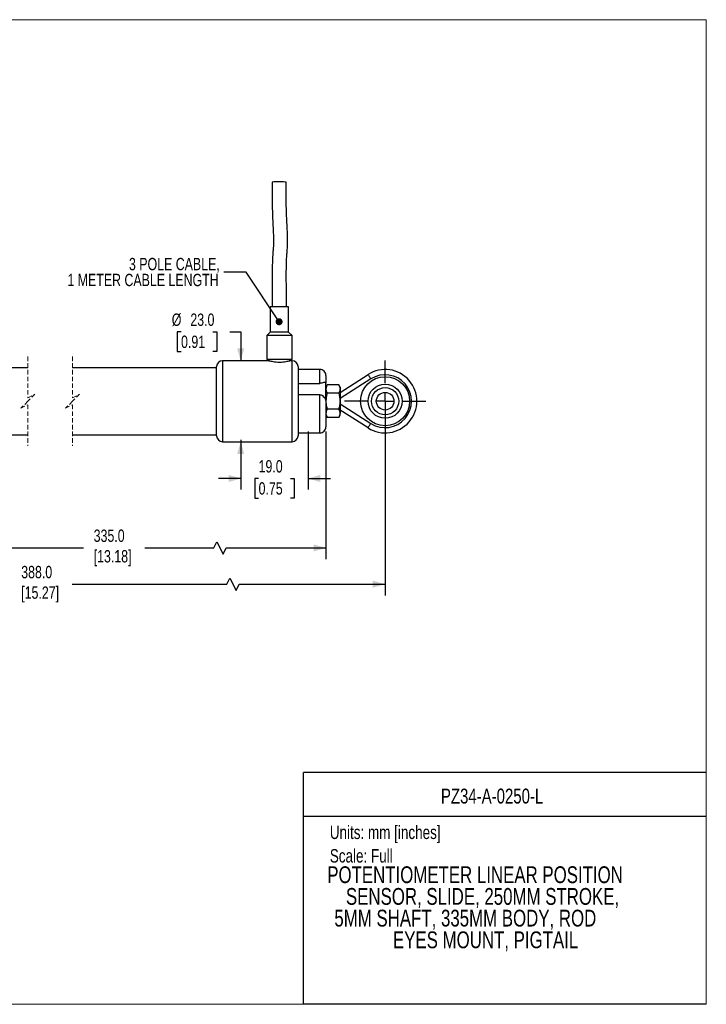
# Model space of a CAD drawing. Header units: millimetres. Extents: x 0 to 432, y 0 to 279.
# Tile 2 of 2: x 237 to 432, y 0 to 279. Entities that reach past the tile are written whole.
import ezdxf
from ezdxf.enums import TextEntityAlignment as Align

# ---------------------------------------------------------------- set-up
doc = ezdxf.new("R2010")
doc.units = ezdxf.units.MM
doc.linetypes.add('CENTERX2', pattern=[20.32, 12.7, -2.54, 2.54, -2.54])
doc.linetypes.add('HIDDEN', pattern=[1.905, 1.27, -0.635])
doc.layers.add('CENTER', color=40, linetype='CENTERX2')
doc.layers.add('DIMENSIONS', color=140, linetype='Continuous', lineweight=25)
doc.layers.add('TEXT', color=140, linetype='Continuous', lineweight=25)
doc.styles.add('SLDTEXTSTYLE0', font='TXT', dxfattribs={"width": 0.75})
doc.dimstyles.new('SLDDIMSTYLE0', dxfattribs={"dimtxt": 3.5, "dimasz": 3.5, "dimexe": 0, "dimexo": 0.0625, "dimgap": 0.875, "dimtad": 0, "dimtih": 1, "dimtoh": 1, "dimdec": 1, "dimrnd": 1e-09, "dimzin": 4, "dimdsep": 46, "dimtxsty": 'SLDTEXTSTYLE0', "dimsah": 1, "dimcen": 0.09, "dimadec": 0, "dimazin": 1, "dimtfac": 1, "dimtdec": 1, "dimtmove": 0, "dimatfit": 0, "dimfxl": 0, "dimfrac": 2, "dimtolj": 1, "dimtzin": 12, "dimarcsym": 0})
doc.dimstyles.new('SLDDIMSTYLE3', dxfattribs={"dimtxt": 0.18, "dimasz": 2, "dimexe": 0, "dimexo": 0.0625, "dimgap": 0, "dimtad": 0, "dimtih": 1, "dimtoh": 1, "dimdec": 0, "dimrnd": 1e-09, "dimzin": 0, "dimdsep": 46, "dimtxsty": 'Standard', "dimblk1": 'DOT', "dimblk2": 'DOT', "dimsah": 1, "dimcen": 0.09, "dimadec": 0, "dimazin": 0, "dimtfac": 2, "dimtdec": 0, "dimtofl": 0, "dimtmove": 0, "dimatfit": 3, "dimldrblk": 'DOT', "dimfxl": 0, "dimfrac": 2, "dimtolj": 1, "dimtzin": 0, "dimarcsym": 0})

# ---------------------------------------------------------------- blocks, each defined once
blk = doc.blocks.new('SW_NOTE_0')
at = {"layer": 'TEXT', "color": 0, "insert": (0, 4.91), "char_height": 3.81, "attachment_point": 1, "style": 'SLDTEXTSTYLE0'}
blk.add_mtext('Units: mm [inches]', dxfattribs=at)
blk = doc.blocks.new('SW_NOTE_0_1')
at = {"layer": 'TEXT', "color": 0, "insert": (0, 4.91), "char_height": 3.81, "attachment_point": 1, "style": 'SLDTEXTSTYLE0'}
blk.add_mtext('Scale: Full', dxfattribs=at)
blk = doc.blocks.new('Block1')
at = {"color": 140, "linetype": 'Continuous', "lineweight": 18}
blk.add_line((431.8, 0), (431.8, 65.76), dxfattribs=at)
at = {"layer": 'TEXT'}
for p, q in [((431.8, 65.76), (317.5, 65.76)), ((317.5, 0), (317.5, 65.76)), ((317.5, 53.39), (431.8, 53.39)), ((431.8, 0), (317.5, 0))]:
    blk.add_line(p, q, dxfattribs=at)
for name, p in [('SW_NOTE_0', (324.99, 45.8)), ('SW_NOTE_0_1', (324.99, 39.13))]:
    blk.add_blockref(name, p, dxfattribs=at)
at = {"layer": 'TEXT', "color": 140, "style": 'SLDTEXTSTYLE0', "width": 0.75}
for tag, height, p in [('AUTOATTR0', 4.23, (356.51, 55.71)), ('AUTOATTR1_0', 4.76, (324.27, 32.96)), ('AUTOATTR1_1', 4.76, (329.56, 26.81)), ('AUTOATTR1_2', 4.76, (326.28, 20.65)), ('AUTOATTR1_3', 4.76, (342.91, 14.49))]:
    blk.add_attdef(tag, text='', height=height, dxfattribs=at).set_placement(p, align=Align.BOTTOM_LEFT)
blk = doc.blocks.new('_D')
at = {"layer": 'DIMENSIONS'}
for p, q in [((318.81, 162.57), (318.81, 146.04)), ((299.79, 160.14), (299.79, 146.04)), ((299.79, 149.21), (293.44, 149.21)), ((304.78, 149.19), (303.71, 149.19)), ((303.71, 149.19), (303.71, 143.63)), ((313.83, 149.19), (314.89, 149.19)), ((314.89, 149.19), (314.89, 143.63)), ((318.81, 149.21), (325.16, 149.21)), ((303.71, 143.63), (304.78, 143.63)), ((314.89, 143.63), (313.83, 143.63))]:
    blk.add_line(p, q, dxfattribs=at)
for points in [[(299.79, 149.21), (296.29, 150.21), (296.29, 148.21)], [(318.81, 149.21), (322.31, 148.21), (322.31, 150.21)]]:
    blk.add_solid(points, dxfattribs=at)
at = {"layer": 'DIMENSIONS', "char_height": 3.5, "attachment_point": 1, "style": 'SLDTEXTSTYLE0'}
for s, insert in [('19.0', (304.78, 154.41)), ('0.75', (304.78, 148.14))]:
    blk.add_mtext(s, dxfattribs=dict(at, insert=insert))
blk = doc.blocks.new('_D_2')
at = {"layer": 'DIMENSIONS'}
for p, q in [((282.78, 190.8), (281.72, 190.8)), ((281.72, 190.8), (281.72, 185.24)), ((291.84, 190.8), (292.9, 190.8)), ((292.9, 190.8), (292.9, 185.24)), ((296.61, 190.8), (299.7, 190.8)), ((299.7, 190.8), (299.7, 182.64)), ((281.72, 185.24), (282.78, 185.24)), ((292.9, 185.24), (291.84, 185.24)), ((299.7, 159.64), (299.7, 153.29))]:
    blk.add_line(p, q, dxfattribs=at)
for points in [[(299.7, 182.64), (300.7, 186.14), (298.7, 186.14)], [(299.7, 159.64), (298.7, 156.14), (300.7, 156.14)]]:
    blk.add_solid(points, dxfattribs=at)
at = {"layer": 'DIMENSIONS', "char_height": 3.5, "attachment_point": 1, "style": 'SLDTEXTSTYLE0'}
for s, insert in [('%%c', (280.15, 196.02)), ('23.0', (285.42, 196.02)), ('0.91', (282.78, 189.75))]:
    blk.add_mtext(s, dxfattribs=dict(at, insert=insert))
blk = doc.blocks.new('SW_NOTE_0_3')
at = {"layer": 'TEXT', "color": 0, "char_height": 3.5, "attachment_point": 3, "style": 'SLDTEXTSTYLE0'}
for s, insert in [('3 POLE CABLE,', (-1.13, 4.03)), ('1 METER CABLE LENGTH', (-1.44, -0.49))]:
    blk.add_mtext(s, dxfattribs=dict(at, insert=insert))
blk = doc.blocks.new('_Dot')
at = {"color": 0, "linetype": 'ByBlock', "lineweight": -2}
blk.add_line((-0.5, 0), (-1, 0), dxfattribs=at)
at = {"color": 0, "linetype": 'ByBlock', "const_width": 0.5}
blk.add_lwpolyline([(-0.25, 0, 1), (0.25, 0, 1)], format="xyb", close=True, dxfattribs=at)
blk = doc.blocks.new('SW_CENTERMARKSYMBOL_0')
at = {"layer": 'CENTER', "color": 0}
for p, q in [((0, 5.08), (0, 11.54)), ((-5.08, 0), (-11.54, 0)), ((0, 0), (-2.54, 0)), ((0, 0), (0, 2.54)), ((0, 0), (0, -2.54)), ((0, 0), (2.54, 0)), ((5.08, 0), (11.54, 0)), ((0, -5.08), (0, -11.54))]:
    blk.add_line(p, q, dxfattribs=at)

msp = doc.modelspace()

# ---------------------------------------------------------------- linework, layer by layer
at = {"color": 7, "linetype": 'Continuous', "lineweight": 18}
for p, q in [((0, 279.4), (431.8, 279.4)), ((431.8, 0), (431.8, 279.4)), ((0, 0), (431.8, 0))]:
    msp.add_line(p, q, dxfattribs=at)
for p, q in [((308.07987, 197.94283), (308.07987, 190.75704)), ((312.82885, 197.94283), (308.07987, 197.94283)), ((313.27987, 197.94283), (312.82885, 197.94283)), ((313.27987, 190.75704), (313.27987, 197.94283)), ((308.07987, 190.75704), (307.07987, 189.75704)), ((312.82885, 190.75704), (308.07987, 190.75704)), ((313.27987, 190.75704), (312.82885, 190.75704)), ((314.27987, 189.75704), (313.27987, 190.75704)), ((307.07987, 189.75704), (307.07987, 182.94283)), ((313.65538, 189.75704), (307.07987, 189.75704)), ((314.27987, 189.75704), (313.65538, 189.75704)), ((314.27987, 182.94283), (314.27987, 189.75704)), ((307.71509, 182.64283), (294.57987, 182.64283)), ((294.57987, 182.64283), (294.57987, 159.64283)), ((313.65538, 182.94283), (307.07987, 182.94283)), ((307.67987, 182.94283), (307.67987, 182.63377)), ((314.27987, 182.94283), (313.65538, 182.94283)), ((314.27987, 182.64283), (313.66164, 182.64283)), ((313.67987, 182.63822), (313.67987, 182.94283)), ((314.27987, 159.64283), (314.27987, 182.64283)), ((239.31778, 180.64283), (211.74531, 180.64283)), ((292.87987, 180.64283), (252.01778, 180.64283)), ((292.87987, 161.34283), (292.87987, 180.94283)), ((315.97987, 180.94283), (315.97987, 161.34283)), ((322.17987, 180.14283), (315.97987, 180.14283)), ((322.17987, 176.21034), (322.17987, 180.14283)), ((315.97987, 176.21034), (322.17987, 176.21034)), ((323.87987, 178.44283), (323.87987, 176.23967)), ((323.87987, 171.36161), (323.87987, 176.23967)), ((327.87987, 173.64283), (335.83285, 178.72613)), ((336.64069, 177.46225), (327.87987, 171.8626)), ((324.23714, 175.76163), (323.87987, 175.14283)), ((327.5226, 175.76163), (324.23714, 175.76163)), ((327.5226, 173.45223), (324.23714, 173.45223)), ((327.87987, 175.14283), (327.5226, 175.76163)), ((327.87987, 175.14283), (327.87987, 174.60693)), ((327.87987, 174.60693), (327.87987, 171.14283)), ((322.17987, 172.97291), (315.97987, 172.97291)), ((322.17987, 162.14283), (322.17987, 172.97291)), ((323.87987, 171.36161), (323.87987, 163.84283)), ((327.87987, 171.14283), (327.87987, 167.67873)), ((327.5226, 168.83343), (324.23714, 168.83343)), ((327.87987, 170.42305), (336.64069, 164.82341)), ((335.83285, 163.55952), (327.87987, 168.64283)), ((327.87987, 167.14283), (327.87987, 167.67873)), ((323.87987, 167.14283), (324.23714, 166.52402)), ((327.5226, 166.52402), (324.23714, 166.52402)), ((327.5226, 166.52402), (327.87987, 167.14283)), ((315.97987, 162.14283), (322.17987, 162.14283)), ((211.74531, 161.64283), (239.31778, 161.64283)), ((252.01778, 161.64283), (292.87987, 161.64283)), ((294.57987, 159.64283), (314.27987, 159.64283))]:
    msp.add_line(p, q)
at = {"color": 7, "linetype": 'HIDDEN', "lineweight": 18}
for p, q in [((239.31778, 183.81783), (239.31778, 172.14283)), ((252.01778, 183.81783), (252.01778, 172.14283)), ((239.31778, 171.14283), (237.31778, 169.14283)), ((239.31778, 172.14283), (241.31778, 173.14283)), ((241.31778, 173.14283), (239.31778, 171.14283)), ((252.01778, 171.14283), (250.01778, 169.14283)), ((252.01778, 172.14283), (254.01778, 173.14283)), ((254.01778, 173.14283), (252.01778, 171.14283)), ((237.31778, 169.14283), (239.31778, 170.14283)), ((239.31778, 170.14283), (239.31778, 158.46783)), ((250.01778, 169.14283), (252.01778, 170.14283)), ((252.01778, 170.14283), (252.01778, 158.46783))]:
    msp.add_line(p, q, dxfattribs=at)
at = {"flags": 128}
for points in [[(312.56179, 233.27931), (312.58082, 233.29089), (312.35773, 233.33632), (311.86545, 233.37158), (311.17894, 233.3913), (310.4027, 233.39249)], [(335.83285, 178.72613), (335.84838, 178.70185), (335.89435, 178.62992), (335.96901, 178.51313), (336.06947, 178.35595), (336.19188, 178.16442), (336.33155, 177.94591), (336.48309, 177.70882), (336.64069, 177.46225)], [(335.83285, 163.55952), (335.84838, 163.58381), (335.89435, 163.65573), (335.96901, 163.77253), (336.06947, 163.92971), (336.19188, 164.12123), (336.33155, 164.33974), (336.48309, 164.57684), (336.64069, 164.82341)]]:
    msp.add_lwpolyline(points, dxfattribs=at)
for centre, radius in [((340.67987, 171.14283), 6.95), ((340.67987, 171.14282), 4.84897), ((340.67987, 171.14282), 3.8474), ((340.67987, 171.14283), 2.5)]:
    msp.add_circle(centre, radius)
for centre, radius, start, end in [((309.9526, 227.36403), 6.04523, 85.7300973, 102.7538027), ((294.57987, 180.94283), 1.7, 90.0000465, 179.9999849), ((314.27987, 180.94283), 1.7, 0.0000151, 89.9999535), ((322.17987, 178.44283), 1.69999, 359.9998322, 90.0001678), ((340.67987, 171.14283), 9, 237.4145334, 122.5854666), ((340.67987, 171.14283), 7.5, 237.4145393, 122.5854607), ((322.17987, 163.84282), 1.69999, 269.9998322, 0.0002934), ((294.57987, 161.34283), 1.7, 180.0000465, 269.9999535), ((314.27987, 161.34283), 1.7, 270.0000465, 359.9999535)]:
    msp.add_arc(centre, radius, start, end)
for points, knots in [([(308.58996, 233.25978), (308.59003, 232.99681), (308.59021, 232.37374), (308.5893, 231.3404), (308.59182, 230.15114), (308.59968, 228.92644), (308.62056, 227.41642), (308.661, 225.72523), (308.7283, 223.82179), (308.8048, 222.10355), (308.88142, 220.55701), (308.94907, 219.15126), (308.99965, 217.88797), (309.02239, 216.76196), (309.01015, 215.86251), (308.97102, 215.04092), (308.90698, 214.12938), (308.82702, 213.13651), (308.7527, 212.04559), (308.70011, 210.88222), (308.66141, 209.4106), (308.64388, 207.60591), (308.64754, 205.45912), (308.6655, 203.09918), (308.67755, 200.56901), (308.67916, 198.83397), (308.67999, 197.94283)], [0, 0, 0, 0, 0.022326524, 0.052899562, 0.087731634, 0.123295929, 0.156879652, 0.215945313, 0.266916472, 0.318582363, 0.361969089, 0.398381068, 0.438069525, 0.469307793, 0.493987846, 0.514423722, 0.539132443, 0.571565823, 0.598993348, 0.631962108, 0.670430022, 0.723973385, 0.785183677, 0.85269344, 0.924340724, 1, 1, 1, 1]), ([(312.67975, 197.94283), (312.6789, 198.80514), (312.67728, 200.46422), (312.66681, 202.84718), (312.65029, 204.99885), (312.64323, 206.88372), (312.65034, 208.46569), (312.67059, 209.74333), (312.69977, 210.75393), (312.7369, 211.62694), (312.7932, 212.53838), (312.88023, 213.61645), (312.97944, 214.94442), (313.03439, 216.57442), (312.99315, 218.21778), (312.92173, 219.83844), (312.84375, 221.39056), (312.75736, 223.19631), (312.6922, 224.84254), (312.6489, 226.27253), (312.62204, 227.41363), (312.60216, 228.64111), (312.59199, 229.92835), (312.58874, 231.19704), (312.58957, 232.31423), (312.58934, 232.99209), (312.58924, 233.27927)], [0, 0, 0, 0, 0.073171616, 0.140780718, 0.202206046, 0.255756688, 0.300721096, 0.336442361, 0.364181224, 0.386508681, 0.410584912, 0.441663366, 0.478285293, 0.523576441, 0.579984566, 0.617720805, 0.661236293, 0.711853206, 0.77112249, 0.801032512, 0.833249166, 0.867976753, 0.905201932, 0.942479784, 0.975631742, 1, 1, 1, 1]), ([(307.71509, 182.63373), (307.70779, 182.6356), (307.60931, 182.66089), (308.20088, 182.51042), (308.49499, 182.45663), (309.37969, 182.30482), (310.26129, 182.23924), (311.2449, 182.24665), (312.09355, 182.3203), (312.93943, 182.47128), (313.2042, 182.52131), (313.74886, 182.66046), (313.66721, 182.63957), (313.66164, 182.63815)], [0, 0, 0, 0, 0.003440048, 0.046372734, 0.138029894, 0.271698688, 0.43158519, 0.594457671, 0.74449056, 0.871823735, 0.961304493, 0.997361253, 1, 1, 1, 1]), ([(323.87987, 176.23967), (323.87969, 176.24841), (323.87844, 176.31234), (323.80555, 176.45102), (323.52828, 176.48314), (323.18695, 176.40321), (322.80745, 176.29327), (322.46217, 176.22133), (322.26616, 176.2137), (322.17987, 176.21034)], [0, 0, 0, 0, 0.0142244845, 0.104049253, 0.2208443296, 0.4287199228, 0.6818518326, 0.8599446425, 1, 1, 1, 1]), ([(324.23714, 175.76163), (324.18325, 175.66563), (323.98397, 175.31059), (323.92378, 174.90376), (323.87987, 174.60693)], [0, 0, 0, 0, 0.270395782, 1, 1, 1, 1]), ([(323.87987, 174.60693), (323.88557, 174.5013), (323.90759, 174.09352), (324.09688, 173.72517), (324.23714, 173.45223)], [0, 0, 0, 0, 0.259031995, 1, 1, 1, 1]), ([(324.23714, 173.45223), (324.13728, 173.07717), (323.93574, 172.32018), (323.8986, 171.53765), (323.87987, 171.14283)], [0, 0, 0, 0, 0.495457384, 1, 1, 1, 1]), ([(327.5226, 175.76163), (327.57649, 175.66563), (327.77577, 175.31059), (327.83596, 174.90376), (327.87987, 174.60693)], [0, 0, 0, 0, 0.270396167, 1, 1, 1, 1]), ([(327.87987, 174.60693), (327.87417, 174.5013), (327.85216, 174.09352), (327.66286, 173.72517), (327.5226, 173.45223)], [0, 0, 0, 0, 0.259031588, 1, 1, 1, 1]), ([(327.5226, 173.45223), (327.62246, 173.07717), (327.824, 172.32018), (327.86113, 171.53765), (327.87987, 171.14283)], [0, 0, 0, 0, 0.495457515, 1, 1, 1, 1]), ([(322.17987, 172.97291), (322.28768, 172.96092), (322.53792, 172.93309), (322.95115, 172.68471), (323.36018, 172.29432), (323.67811, 171.86218), (323.85844, 171.54801), (323.87596, 171.39561), (323.87987, 171.36161)], [0, 0, 0, 0, 0.130652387, 0.303236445, 0.571893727, 0.814249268, 0.958559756, 1, 1, 1, 1]), ([(323.87987, 171.14283), (323.88029, 171.08812), (323.88352, 170.67359), (323.96154, 169.892), (324.14471, 169.18843), (324.23714, 168.83343)], [0, 0, 0, 0, 0.070047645, 0.530762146, 1, 1, 1, 1]), ([(327.87987, 171.14283), (327.87944, 171.08812), (327.87623, 170.67359), (327.79819, 169.892), (327.61503, 169.18843), (327.5226, 168.83343)], [0, 0, 0, 0, 0.07004761, 0.530762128, 1, 1, 1, 1]), ([(324.23714, 168.83343), (324.13738, 168.64894), (323.94191, 168.28745), (323.90026, 167.87882), (323.87987, 167.67873)], [0, 0, 0, 0, 0.510328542, 1, 1, 1, 1]), ([(323.87987, 167.67873), (323.88028, 167.65137), (323.88349, 167.44153), (323.9684, 167.03545), (324.14533, 166.69874), (324.23714, 166.52402)], [0, 0, 0, 0, 0.067271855, 0.516009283, 1, 1, 1, 1]), ([(327.5226, 168.83343), (327.62236, 168.64894), (327.81783, 168.28745), (327.85948, 167.87882), (327.87987, 167.67873)], [0, 0, 0, 0, 0.510329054, 1, 1, 1, 1]), ([(327.87987, 167.67873), (327.87945, 167.65137), (327.87626, 167.44153), (327.79134, 167.03545), (327.61441, 166.69874), (327.5226, 166.52402)], [0, 0, 0, 0, 0.067271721, 0.516009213, 1, 1, 1, 1])]:
    msp.add_open_spline(points, degree=3, knots=knots)
at = {"layer": 'DIMENSIONS'}
for p, q in [((340.67987, 169.87283), (340.67987, 116.03952)), ((323.87987, 162.57283), (323.87987, 126.34809)), ((203.74531, 129.52309), (255.1507, 129.52309))]:
    msp.add_line(p, q, dxfattribs=at)
for points in [[(272.47448, 129.52309), (292.09623, 129.52309), (292.97123, 131.27309), (294.72123, 127.77309), (295.59623, 129.52309), (323.87987, 129.52309)], [(251.91973, 119.21452), (295.77123, 119.21452), (296.64623, 120.96452), (298.39623, 117.46452), (299.27123, 119.21452), (340.67987, 119.21452)]]:
    msp.add_lwpolyline(points, dxfattribs=at)
for points in [[(323.87987, 129.52309), (320.37987, 130.52309), (320.37987, 128.52309)], [(340.67987, 119.21452), (337.17987, 120.21452), (337.17987, 118.21452)]]:
    msp.add_solid(points, dxfattribs=at)

# ---------------------------------------------------------------- block references
at = {"color": 7, "linetype": 'Continuous'}
ref = msp.add_blockref('Block1', (0, 0), dxfattribs=at)
ref.add_attrib('AUTOATTR0', 'PZ34-A-0250-L', dxfattribs={"layer": 'TEXT', "height": 4.2333333, "style": 'SLDTEXTSTYLE0', "width": 0.75}).set_placement((356.50684, 55.70711), align=Align.BOTTOM_LEFT)
ref.add_attrib('AUTOATTR1_0', 'POTENTIOMETER LINEAR POSITION ', dxfattribs={"layer": 'TEXT', "height": 4.7625, "style": 'SLDTEXTSTYLE0', "width": 0.75}).set_placement((324.26553, 32.96333), align=Align.BOTTOM_LEFT)
ref.add_attrib('AUTOATTR1_1', 'SENSOR, SLIDE, 250MM STROKE, ', dxfattribs={"layer": 'TEXT', "height": 4.7625, "style": 'SLDTEXTSTYLE0', "width": 0.75}).set_placement((329.5638, 26.80515), align=Align.BOTTOM_LEFT)
ref.add_attrib('AUTOATTR1_2', '5MM SHAFT, 335MM BODY, ROD ', dxfattribs={"layer": 'TEXT', "height": 4.7625, "style": 'SLDTEXTSTYLE0', "width": 0.75}).set_placement((326.27967, 20.64698), align=Align.BOTTOM_LEFT)
ref.add_attrib('AUTOATTR1_3', 'EYES MOUNT, PIGTAIL', dxfattribs={"layer": 'TEXT', "height": 4.7625, "style": 'SLDTEXTSTYLE0', "width": 0.75}).set_placement((342.91203, 14.4888), align=Align.BOTTOM_LEFT)
at = {"layer": 'CENTER'}
msp.add_blockref('SW_CENTERMARKSYMBOL_0', (340.67987, 171.14283), dxfattribs=at)
at = {"layer": 'TEXT'}
msp.add_blockref('SW_NOTE_0_3', (294.89306, 207.77906), dxfattribs=at)

# ---------------------------------------------------------------- texts
at = {"layer": 'DIMENSIONS', "insert": (257.99384, 134.71903), "char_height": 3.5, "attachment_point": 1, "style": 'SLDTEXTSTYLE0'}
msp.add_mtext('335.0\\P[13.18]', dxfattribs=at)
at = {"layer": 'DIMENSIONS', "insert": (237.4391, 124.41045), "char_height": 3.5, "width": 12.25, "attachment_point": 1, "style": 'SLDTEXTSTYLE0'}
msp.add_mtext('388.0\\P[15.27]', dxfattribs=at)

# ---------------------------------------------------------------- dimensions: what is measured, and where the dimension line sits
at = {"layer": 'DIMENSIONS'}
dim = msp.add_linear_dim(base=(299.70409, 182.64283), p1=(294.57987, 159.64283), p2=(294.57987, 182.64283), angle=90, text='%%c<>', dimstyle='SLDDIMSTYLE0', dxfattribs=at)
dim.commit()
dim.dimension.update_dxf_attribs({"geometry": '_D_2', "text_midpoint": (299.70409, 190.79944), "dimtype": 160})
dim = msp.add_linear_dim(base=(318.81259, 149.21452), p1=(299.79185, 161.40516), p2=(318.81259, 163.84283), dimstyle='SLDDIMSTYLE0', dxfattribs=at)
dim.commit()
dim.dimension.update_dxf_attribs({"geometry": '_D', "text_midpoint": (309.30222, 149.21452), "dimtype": 160})

# ---------------------------------------------------------------- leaders
at = {"layer": 'TEXT'}
msp.add_leader([(310.5966, 193.69451), (301.24306, 207.77906), (294.89306, 207.77906)], dimstyle='SLDDIMSTYLE3', dxfattribs=at)

doc.saveas('drawing.dxf')
